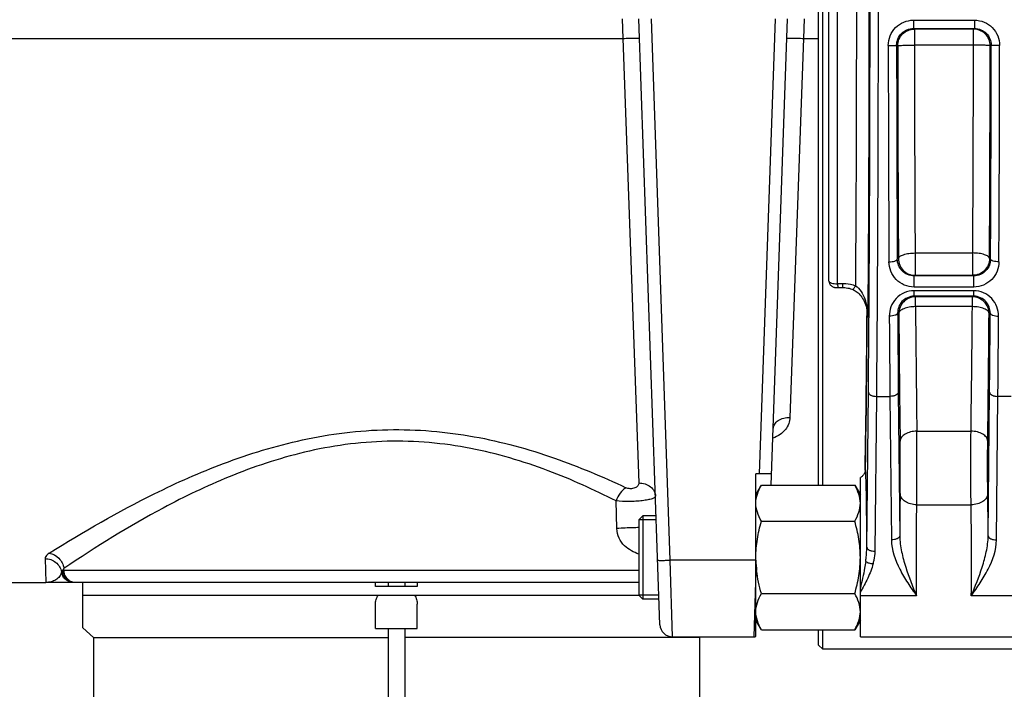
# Model space of a CAD drawing. Header units: millimetres. Extents: x 0 to 1189, y 0 to 841.
# Tile 43 of 68: x 622 to 716, y 387 to 451. Entities that reach past the tile are written whole.
import ezdxf

# ---------------------------------------------------------------- set-up
doc = ezdxf.new("R2010")
doc.units = ezdxf.units.MM
doc.header["$LTSCALE"] = 65.395
doc.layers.get('0').update_dxf_attribs({"linetype": 'CONTINUOUS'})
doc.layers.add('3_ALL_AXES', color=7, linetype='CONTINUOUS')
doc.layers.add('6_SURFACES_EXT', color=7, linetype='CONTINUOUS')
doc.styles.get("Standard").update_dxf_attribs({"font": 'arial.ttf'})
doc.dimstyles.new('DIMSTYLE_4', dxfattribs={"dimtxt": 3, "dimasz": 3, "dimexe": 2, "dimexo": 1.5, "dimgap": 0.75, "dimtad": 1, "dimdec": 1, "dimlfac": 2.5, "dimdsep": 46, "dimtxsty": 'Standard', "dimblk": '_FILLED', "dimblk1": '_FILLED', "dimblk2": '_FILLED', "dimcen": 0.09, "dimadec": 1, "dimazin": 2, "dimtp": 0.8, "dimtm": 0.8, "dimtfac": 1, "dimtdec": 1, "dimtofl": 0, "dimtmove": 0, "dimatfit": 3, "dimldrblk": '_FILLED', "dimfxl": 0, "dimtolj": 1, "dimarcsym": 0})

# ---------------------------------------------------------------- blocks, each defined once
blk = doc.blocks.new('_FILLED')
at = {"color": 0, "linetype": 'ByBlock'}
blk.add_solid([(0, 0), (-1, 0.25), (-1, -0.25)], dxfattribs=at)
blk = doc.blocks.new('*D10')
at = {"color": 2, "linetype": 'Continuous'}
for p, q in [((704.574, 569.679), (376.741, 569.679)), ((378.741, 569.679), (378.741, 483.679)), ((378.741, 397.679), (378.741, 483.679)), ((501.79, 397.679), (376.741, 397.679))]:
    blk.add_line(p, q, dxfattribs=at)
at = {"color": 2, "linetype": 'Continuous', "xscale": 3, "yscale": 3, "zscale": 3}
for p, rotation in [((378.741, 569.679), 90), ((378.741, 397.679), 270)]:
    blk.add_blockref('_FILLED', p, dxfattribs=dict(at, rotation=rotation))
at = {"color": 2, "linetype": 'Continuous', "insert": (374.991, 483.679), "char_height": 3, "width": 6.99257, "attachment_point": 2, "rotation": 90, "line_spacing_factor": 0.9}
blk.add_mtext('430', dxfattribs=at)
blk = doc.blocks.new('*D11')
at = {"color": 2, "linetype": 'Continuous'}
for p, q in [((704.574, 569.679), (365.421, 569.679)), ((367.421, 569.679), (367.421, 450.479)), ((367.421, 331.279), (367.421, 450.479)), ((474.874, 331.279), (365.421, 331.279))]:
    blk.add_line(p, q, dxfattribs=at)
at = {"color": 2, "linetype": 'Continuous', "xscale": 3, "yscale": 3, "zscale": 3}
for p, rotation in [((367.421, 569.679), 90), ((367.421, 331.279), 270)]:
    blk.add_blockref('_FILLED', p, dxfattribs=dict(at, rotation=rotation))
at = {"color": 2, "linetype": 'Continuous', "insert": (363.671, 450.479), "char_height": 3, "width": 6.99257, "attachment_point": 2, "rotation": 90, "line_spacing_factor": 0.9}
blk.add_mtext('596', dxfattribs=at)
blk = doc.blocks.new('*D13')
at = {"color": 2, "linetype": 'Continuous'}
for p, q in [((524.674, 420.562), (524.674, 591.679)), ((757.874, 524.064), (757.874, 591.679)), ((524.674, 589.679), (641.274, 589.679)), ((757.874, 589.679), (641.274, 589.679))]:
    blk.add_line(p, q, dxfattribs=at)
at = {"color": 2, "linetype": 'Continuous', "xscale": 3, "yscale": 3, "zscale": 3, "rotation": 180}
blk.add_blockref('_FILLED', (524.674, 589.679), dxfattribs=at)
at = {"color": 2, "linetype": 'Continuous', "xscale": 3, "yscale": 3, "zscale": 3}
blk.add_blockref('_FILLED', (757.874, 589.679), dxfattribs=at)
at = {"color": 2, "linetype": 'Continuous', "insert": (641.274, 593.429), "char_height": 3, "width": 6.99257, "attachment_point": 2, "line_spacing_factor": 0.9}
blk.add_mtext('583', dxfattribs=at)

msp = doc.modelspace()

# ---------------------------------------------------------------- linework, layer by layer
at = {"color": 7, "linetype": 'Continuous'}
for p, q in [((699.074, 406.607), (699.074, 511.679)), ((698.674, 406.607), (698.674, 511.279)), ((699.674, 426.157), (699.674, 477.043)), ((683.5, 393.237), (681.474, 451.279)), ((694.154, 406.607), (695.714, 451.279)), ((703.136, 408.029), (703.132, 407.971)), ((703.136, 408.055), (703.136, 408.029)), ((694.191, 407.679), (692.674, 407.679)), ((692.674, 392.093), (692.674, 407.679)), ((703.125, 407.906), (703.124, 407.903)), ((703.132, 407.971), (703.125, 407.906)), ((692.674, 405.679), (693.209, 406.607)), ((693.209, 406.607), (702.138, 406.607)), ((702.138, 406.607), (702.674, 405.679)), ((681.474, 403.279), (681.874, 403.679)), ((681.874, 403.679), (681.874, 395.679)), ((681.474, 403.279), (681.474, 396.079)), ((693.209, 403.143), (702.138, 403.143)), ((681.474, 397.279), (624.728, 397.279)), ((628.274, 392.932), (628.274, 397.279)), ((656.274, 396.879), (656.274, 397.279)), ((660.274, 396.879), (656.274, 396.879)), ((657.474, 397.279), (657.474, 396.879)), ((659.074, 397.279), (659.074, 396.879)), ((660.274, 397.279), (660.274, 396.879)), ((628.274, 396.079), (681.474, 396.079)), ((681.474, 396.079), (681.874, 395.679)), ((693.209, 396.215), (702.138, 396.215)), ((656.274, 392.879), (656.274, 395.188)), ((660.274, 392.879), (660.274, 395.188)), ((693.209, 392.751), (692.674, 393.679)), ((702.674, 393.679), (702.138, 392.751)), ((656.274, 392.879), (660.274, 392.879)), ((657.474, 392.879), (657.474, 378.879)), ((659.074, 392.879), (659.074, 378.879)), ((684.7, 392.079), (692.487, 392.079)), ((693.209, 392.751), (702.138, 392.751)), ((698.674, 391.279), (698.674, 392.751)), ((699.074, 390.879), (699.074, 392.751)), ((698.674, 391.279), (699.074, 390.879)), ((726.061, 390.879), (699.074, 390.879))]:
    msp.add_line(p, q, dxfattribs=at)
at = {"color": 9, "linetype": 'Continuous'}
for p, q in [((700.474, 425.898), (700.474, 477.366)), ((679.875, 451.279), (679.94, 449.394)), ((684.484, 399.414), (682.673, 451.279)), ((694.514, 451.279), (692.992, 407.679)), ((697.313, 451.279), (697.247, 449.394)), ((707.746, 451.141), (713.601, 451.141)), ((707.746, 451.141), (707.746, 450.342)), ((713.601, 451.141), (713.601, 450.342)), ((707.746, 450.342), (713.601, 450.342)), ((707.746, 450.342), (707.849, 450.291)), ((713.498, 450.291), (707.849, 450.291)), ((707.849, 450.291), (707.849, 448.752)), ((713.498, 450.291), (713.601, 450.342)), ((713.498, 448.752), (713.498, 450.291)), ((605.007, 449.394), (679.94, 449.394)), ((679.94, 449.394), (681.471, 406.811)), ((697.247, 449.394), (695.942, 413.097)), ((697.247, 449.394), (698.674, 449.394)), ((706.147, 448.742), (706.249, 448.691)), ((713.498, 448.752), (707.849, 448.752)), ((715.098, 448.691), (715.2, 448.742)), ((707.918, 428.842), (713.429, 428.842)), ((707.918, 428.842), (707.918, 426.701)), ((713.429, 426.701), (713.429, 428.842)), ((706.318, 428.301), (706.211, 428.247)), ((715.137, 428.247), (715.029, 428.301)), ((707.918, 426.701), (707.825, 426.655)), ((713.522, 426.655), (707.825, 426.655)), ((707.825, 425.579), (707.825, 426.655)), ((707.918, 426.701), (713.429, 426.701)), ((713.522, 426.655), (713.429, 426.701)), ((713.522, 425.579), (713.522, 426.655)), ((713.522, 425.579), (707.825, 425.579)), ((713.52, 425.222), (707.827, 425.222)), ((707.827, 424.702), (707.827, 425.222)), ((713.52, 424.702), (713.52, 425.222)), ((713.52, 424.702), (707.827, 424.702)), ((707.955, 424.638), (707.827, 424.702)), ((713.392, 424.638), (707.955, 424.638)), ((707.955, 423.703), (707.955, 424.638)), ((713.392, 424.638), (713.52, 424.702)), ((713.392, 423.703), (713.392, 424.638)), ((706.355, 423.038), (706.244, 423.094)), ((713.392, 423.703), (707.955, 423.703)), ((714.992, 423.038), (715.103, 423.094)), ((703.381, 422.665), (703.371, 422.906)), ((703.378, 422.804), (703.381, 422.665)), ((703.382, 422.804), (703.381, 422.665)), ((703.296, 400.653), (703.439, 415.494)), ((704.096, 400.265), (704.239, 415.106)), ((704.239, 415.106), (705.508, 415.106)), ((705.508, 415.106), (705.641, 401.36)), ((706.308, 415.494), (706.441, 401.748)), ((714.906, 401.748), (715.039, 415.494)), ((715.706, 401.36), (715.839, 415.106)), ((717.108, 415.106), (715.839, 415.106)), ((708.081, 411.774), (713.266, 411.774)), ((703.136, 408.042), (703.136, 408.055)), ((703.137, 408.055), (703.136, 408.042)), ((679.381, 402.437), (679.298, 405.086)), ((708.077, 404.725), (713.27, 404.725)), ((624.646, 399.565), (624.728, 397.279)), ((626.468, 398.437), (626.461, 398.629)), ((692.674, 399.414), (684.484, 399.414)), ((684.7, 392.079), (684.484, 399.414)), ((681.474, 398.437), (626.468, 398.437)), ((692.674, 398.409), (692.487, 392.079))]:
    msp.add_line(p, q, dxfattribs=at)
at = {"color": 2, "linetype": 'Continuous'}
for p, q in [((683.15, 403.279), (681.474, 403.279)), ((683.401, 396.079), (681.474, 396.079))]:
    msp.add_line(p, q, dxfattribs=at)
at = {"color": 7, "linetype": 'Continuous'}
for points in [[(699.674, 426.157), (699.677, 426.093), (699.689, 426.027), (699.707, 425.964), (699.731, 425.907), (699.76, 425.854), (699.793, 425.805), (699.829, 425.761), (699.869, 425.721), (699.912, 425.686), (699.957, 425.654), (700.004, 425.626), (700.053, 425.602), (700.105, 425.581), (700.159, 425.563), (700.216, 425.548), (700.276, 425.537), (700.339, 425.529), (700.405, 425.524), (700.474, 425.524), (700.505, 425.525)], [(700.505, 425.525), (700.536, 425.526), (700.625, 425.529), (700.72, 425.53), (700.819, 425.53), (700.922, 425.53), (700.959, 425.53)], [(700.959, 425.53), (701.041, 425.53), (701.183, 425.523), (701.325, 425.509), (701.465, 425.487), (701.604, 425.458), (701.74, 425.421), (701.873, 425.377), (701.953, 425.346)], [(701.953, 425.346), (701.999, 425.327), (702.096, 425.28), (702.19, 425.225), (702.283, 425.163), (702.375, 425.094), (702.465, 425.016), (702.554, 424.93), (702.641, 424.834), (702.727, 424.729), (702.811, 424.614), (702.893, 424.489), (702.97, 424.354), (703.042, 424.211), (703.11, 424.059), (703.17, 423.9), (703.225, 423.734), (703.271, 423.562), (703.31, 423.384), (703.341, 423.202), (703.364, 423.016), (703.377, 422.826), (703.378, 422.804)], [(703.318, 423.342), (703.309, 422.376), (703.294, 420.652), (703.277, 418.956), (703.259, 417.291), (703.241, 415.657), (703.221, 414.056), (703.201, 412.489), (703.18, 410.959), (703.158, 409.465), (703.136, 408.055)], [(703.124, 407.904), (703.124, 407.902), (703.124, 407.899), (703.123, 407.893), (703.121, 407.885), (703.118, 407.873), (703.115, 407.858), (703.109, 407.839), (703.102, 407.816), (703.092, 407.788), (703.079, 407.755), (703.062, 407.719), (703.042, 407.681), (703.018, 407.641), (702.99, 407.601), (702.958, 407.56), (702.922, 407.521), (702.882, 407.483), (702.839, 407.446), (702.79, 407.411), (702.737, 407.379), (702.674, 407.347)]]:
    msp.add_lwpolyline(points, dxfattribs=at)
for centre, radius, start, end in [((524.674, 397.679), 130.8, 73.06509, 349.87209), ((524.674, 397.679), 122.8, 71.3004, 349.20448), ((703.459, 399.696), 10.786, 181.49918, 186.81421), ((684.7, 393.279), 1.2, 182, 270), ((692.487, 393.279), 1.2, 270, 278.92337)]:
    msp.add_arc(centre, radius, start, end, dxfattribs=at)
at = {"color": 9, "linetype": 'Continuous'}
for centre, radius, start, end in [((4750.66, 450.77), 4045.313, 180.029113, 180.322544), ((4665.156, 450.776), 3959.01, 180.029428, 180.32604), ((4419.591, 451.054), 3713.343, 180.036459, 180.351079), ((4248.501, 451.06), 3540.653, 180.037338, 180.359539), ((-2722.882, 450.698), 3436.381, 359.635572, 359.967551), ((-2888.885, 450.684), 3603.983, 359.644147, 359.968314), ((-3345.192, 451.09), 4060.393, 359.677663, 359.966869), ((-3432.906, 451.088), 4148.906, 359.681119, 359.967224), ((-1457.269, 441.31), 2160.661, 359.118104, 359.523416), ((3836.641, 445.624), 3130.478, 180.41237, 180.551476), ((2999.825, 441.893), 2291.942, 180.454744, 180.752953), ((-1578.476, 441.893), 2291.941, 359.247047, 359.545256), ((-2330.182, 444.909), 3045.364, 359.44658, 359.589574), ((697.215, 422.665), 6.167, 1.29844, 1.93316), ((697.165, 422.664), 6.216, 0.01675, 1.29759), ((3904.094, 445.563), 3198.731, 180.407948, 180.545563), ((3110.003, 441.667), 2403.72, 180.444045, 180.735239), ((-1688.655, 441.667), 2403.719, 359.264761, 359.555955), ((-2395.782, 444.84), 3111.763, 359.452514, 359.593975), ((1091.744, 400.297), 385.306, 179.18355, 179.78418), ((329.603, 400.297), 385.306, 0.21582, 0.81645), ((688.403, 401.313), 14.921, 352.26089, 353.71211), ((698.323, 400.744), 5.816, 343.46997, 346.82855), ((626.186, 423.25), 24.815, 270.33227, 270.65188)]:
    msp.add_arc(centre, radius, start, end, dxfattribs=at)
for points, knots in [([(703.439, 415.494), (703.506, 422.404), (703.594, 436.676), (703.614, 458.099), (703.527, 478.909), (703.393, 492.358), (703.301, 498.655)], [0, 0, 0, 0, 0.249293, 0.514842, 0.7728, 1, 1, 1, 1]), ([(704.239, 415.106), (704.306, 422.091), (704.394, 436.518), (704.414, 458.173), (704.327, 479.208), (704.192, 492.803), (704.1, 499.169)], [0, 0, 0, 0, 0.249293, 0.514842, 0.7728, 1, 1, 1, 1]), ([(703.16, 498.325), (703.253, 492.821), (703.391, 480.895), (703.494, 462.21), (703.499, 442.54), (703.435, 429.292), (703.382, 422.803)], [0, 0, 0, 0, 0.218685, 0.473749, 0.742242, 1, 1, 1, 1]), ([(701.96, 497.49), (702.049, 492.278), (702.185, 480.994), (702.289, 463.292), (702.302, 444.577), (702.247, 431.934), (702.201, 425.71)], [0, 0, 0, 0, 0.217867, 0.471606, 0.739849, 1, 1, 1, 1]), ([(705.347, 448.715), (705.347, 449.029), (705.47, 449.663), (706, 450.469), (706.798, 451.013), (707.433, 451.141), (707.746, 451.141)], [0, 0, 0, 0, 0.249979, 0.500004, 0.750016, 1, 1, 1, 1]), ([(713.601, 451.141), (713.915, 451.141), (714.549, 451.013), (715.347, 450.469), (715.877, 449.663), (716, 449.029), (716, 448.715)], [0, 0, 0, 0, 0.249984, 0.499996, 0.750021, 1, 1, 1, 1]), ([(706.147, 448.742), (706.147, 448.95), (706.23, 449.371), (706.585, 449.903), (707.117, 450.259), (707.538, 450.342), (707.746, 450.342)], [0, 0, 0, 0, 0.249833, 0.499857, 0.749931, 1, 1, 1, 1]), ([(706.249, 448.691), (706.249, 448.899), (706.332, 449.32), (706.688, 449.852), (707.22, 450.208), (707.641, 450.291), (707.849, 450.291)], [0, 0, 0, 0, 0.250007, 0.500019, 0.75002, 1, 1, 1, 1]), ([(715.098, 448.691), (715.098, 448.899), (715.015, 449.32), (714.659, 449.852), (714.127, 450.208), (713.706, 450.291), (713.498, 450.291)], [0, 0, 0, 0, 0.250007, 0.500019, 0.75002, 1, 1, 1, 1]), ([(713.601, 450.342), (713.809, 450.342), (714.23, 450.259), (714.762, 449.903), (715.118, 449.371), (715.2, 448.95), (715.2, 448.742)], [0, 0, 0, 0, 0.250069, 0.500143, 0.750167, 1, 1, 1, 1]), ([(679.94, 449.394), (680.044, 449.398), (680.248, 449.404), (680.544, 449.412), (680.817, 449.416), (681.056, 449.418), (681.23, 449.417), (681.345, 449.414), (681.413, 449.412), (681.465, 449.409), (681.505, 449.405), (681.525, 449.401), (681.539, 449.397), (681.539, 449.394)], [0, 0, 0, 0, 0.194717, 0.381911, 0.554435, 0.705671, 0.829836, 0.880245, 0.922209, 0.955342, 0.979354, 0.994108, 1, 1, 1, 1]), ([(695.648, 449.394), (695.648, 449.397), (695.662, 449.401), (695.682, 449.405), (695.723, 449.409), (695.775, 449.412), (695.842, 449.414), (695.957, 449.417), (696.131, 449.418), (696.37, 449.416), (696.643, 449.412), (696.939, 449.404), (697.143, 449.398), (697.247, 449.394)], [0, 0, 0, 0, 0.005892, 0.020646, 0.044658, 0.077791, 0.119755, 0.170164, 0.294329, 0.445565, 0.618089, 0.805283, 1, 1, 1, 1]), ([(705.347, 448.715), (705.448, 448.715), (705.595, 448.716), (705.782, 448.719), (705.901, 448.723), (705.999, 448.727), (706.066, 448.73), (706.107, 448.734), (706.127, 448.736), (706.139, 448.739), (706.146, 448.741), (706.147, 448.742)], [0, 0, 0, 0, 0.377998, 0.549196, 0.699786, 0.824127, 0.917579, 0.951597, 0.97673, 0.992796, 1, 1, 1, 1]), ([(706.249, 448.691), (706.251, 448.695), (706.265, 448.698), (706.289, 448.705), (706.329, 448.71), (706.41, 448.718), (706.545, 448.726), (706.741, 448.735), (706.98, 448.742), (707.353, 448.75), (707.647, 448.753), (707.849, 448.752)], [0, 0, 0, 0, 0.007279, 0.023469, 0.048636, 0.082672, 0.176134, 0.300452, 0.450998, 0.622143, 1, 1, 1, 1]), ([(715.098, 448.691), (715.096, 448.695), (715.082, 448.698), (715.059, 448.705), (715.018, 448.71), (714.937, 448.718), (714.802, 448.726), (714.606, 448.735), (714.368, 448.742), (713.994, 448.75), (713.7, 448.753), (713.498, 448.752)], [0, 0, 0, 0, 0.007279, 0.023469, 0.048636, 0.082672, 0.176134, 0.300452, 0.450998, 0.622143, 1, 1, 1, 1]), ([(716, 448.715), (715.899, 448.715), (715.752, 448.716), (715.566, 448.719), (715.446, 448.723), (715.348, 448.727), (715.281, 448.73), (715.24, 448.734), (715.22, 448.736), (715.208, 448.739), (715.201, 448.741), (715.2, 448.742)], [0, 0, 0, 0, 0.377997, 0.549196, 0.699785, 0.824126, 0.917578, 0.951597, 0.976729, 0.992796, 1, 1, 1, 1]), ([(706.318, 428.301), (706.322, 428.382), (706.426, 428.505), (706.606, 428.608), (706.893, 428.723), (707.336, 428.815), (707.715, 428.838), (707.918, 428.842)], [0, 0, 0, 0, 0.136854, 0.23619, 0.357748, 0.656647, 1, 1, 1, 1]), ([(715.029, 428.301), (715.025, 428.382), (714.921, 428.505), (714.742, 428.608), (714.454, 428.723), (714.011, 428.815), (713.632, 428.838), (713.429, 428.842)], [0, 0, 0, 0, 0.136854, 0.23619, 0.357748, 0.656647, 1, 1, 1, 1]), ([(705.411, 427.998), (705.512, 427.998), (705.701, 428.01), (705.922, 428.052), (706.066, 428.105), (706.155, 428.152), (706.209, 428.209), (706.211, 428.247)], [0, 0, 0, 0, 0.347359, 0.648767, 0.770492, 0.868969, 1, 1, 1, 1]), ([(707.825, 425.579), (707.503, 425.579), (706.858, 425.712), (706.058, 426.266), (705.535, 427.067), (705.412, 427.69), (705.411, 427.998)], [0, 0, 0, 0, 0.256234, 0.508199, 0.755306, 1, 1, 1, 1]), ([(707.825, 426.655), (707.606, 426.655), (707.17, 426.745), (706.637, 427.116), (706.293, 427.642), (706.212, 428.048), (706.211, 428.247)], [0, 0, 0, 0, 0.26344, 0.517153, 0.760862, 1, 1, 1, 1]), ([(706.318, 428.301), (706.318, 428.093), (706.401, 427.672), (706.757, 427.14), (707.289, 426.784), (707.71, 426.701), (707.918, 426.701)], [0, 0, 0, 0, 0.250027, 0.500059, 0.750061, 1, 1, 1, 1]), ([(715.029, 428.301), (715.029, 428.093), (714.946, 427.672), (714.59, 427.14), (714.058, 426.784), (713.637, 426.701), (713.429, 426.701)], [0, 0, 0, 0, 0.250027, 0.500059, 0.750061, 1, 1, 1, 1]), ([(715.137, 428.247), (715.135, 428.048), (715.054, 427.642), (714.711, 427.116), (714.177, 426.745), (713.741, 426.655), (713.522, 426.655)], [0, 0, 0, 0, 0.239138, 0.482847, 0.73656, 1, 1, 1, 1]), ([(715.937, 427.998), (715.935, 427.69), (715.812, 427.067), (715.289, 426.266), (714.489, 425.712), (713.844, 425.579), (713.522, 425.579)], [0, 0, 0, 0, 0.244694, 0.491801, 0.743766, 1, 1, 1, 1]), ([(715.937, 427.998), (715.835, 427.998), (715.646, 428.01), (715.425, 428.052), (715.281, 428.105), (715.192, 428.152), (715.139, 428.209), (715.137, 428.247)], [0, 0, 0, 0, 0.347358, 0.648767, 0.770492, 0.868969, 1, 1, 1, 1]), ([(699.674, 426.157), (699.674, 426.116), (699.723, 426.051), (699.813, 425.999), (699.957, 425.942), (700.18, 425.901), (700.372, 425.894), (700.474, 425.898)], [0, 0, 0, 0, 0.137582, 0.236196, 0.357014, 0.655317, 1, 1, 1, 1]), ([(700.953, 425.917), (701.059, 425.921), (701.483, 425.914), (701.905, 425.823), (702.201, 425.71)], [0, 0, 0, 0, 0.251439, 1, 1, 1, 1]), ([(700.953, 425.917), (700.955, 425.865), (700.957, 425.79), (700.96, 425.696), (700.961, 425.64), (700.961, 425.596), (700.963, 425.56), (700.959, 425.545), (700.962, 425.531), (700.959, 425.53)], [0, 0, 0, 0, 0.407444, 0.579926, 0.726488, 0.843918, 0.929693, 0.982002, 1, 1, 1, 1]), ([(700.474, 425.898), (700.483, 425.848), (700.498, 425.758), (700.513, 425.644), (700.516, 425.57), (700.514, 425.536), (700.509, 425.525), (700.505, 425.525)], [0, 0, 0, 0, 0.403633, 0.719637, 0.921269, 0.974715, 1, 1, 1, 1]), ([(702.201, 425.71), (702.178, 425.656), (702.134, 425.562), (702.063, 425.443), (702.014, 425.372), (701.967, 425.341), (701.953, 425.346)], [0, 0, 0, 0, 0.387496, 0.695265, 0.899754, 1, 1, 1, 1]), ([(702.201, 425.71), (702.427, 425.577), (702.793, 425.168), (703.124, 424.445), (703.317, 423.668), (703.369, 423.138), (703.378, 422.873)], [0, 0, 0, 0, 0.247433, 0.498061, 0.74899, 1, 1, 1, 1]), ([(707.827, 425.222), (707.503, 425.222), (706.853, 425.086), (706.057, 424.52), (705.553, 423.711), (705.442, 423.091), (705.444, 422.788)], [0, 0, 0, 0, 0.258468, 0.511858, 0.758439, 1, 1, 1, 1]), ([(715.903, 422.788), (715.905, 423.091), (715.795, 423.711), (715.29, 424.52), (714.494, 425.086), (713.844, 425.222), (713.52, 425.222)], [0, 0, 0, 0, 0.241561, 0.488141, 0.741532, 1, 1, 1, 1]), ([(707.827, 424.702), (707.604, 424.702), (707.162, 424.607), (706.633, 424.22), (706.31, 423.687), (706.242, 423.287), (706.244, 423.094)], [0, 0, 0, 0, 0.268297, 0.525021, 0.767368, 1, 1, 1, 1]), ([(707.955, 424.638), (707.747, 424.638), (707.326, 424.555), (706.795, 424.199), (706.439, 423.667), (706.355, 423.246), (706.355, 423.038)], [0, 0, 0, 0, 0.24998, 0.499981, 0.749993, 1, 1, 1, 1]), ([(714.992, 423.038), (714.992, 423.246), (714.908, 423.667), (714.552, 424.199), (714.021, 424.555), (713.6, 424.638), (713.392, 424.638)], [0, 0, 0, 0, 0.250007, 0.500019, 0.75002, 1, 1, 1, 1]), ([(715.103, 423.094), (715.105, 423.287), (715.037, 423.687), (714.715, 424.22), (714.185, 424.607), (713.743, 424.702), (713.52, 424.702)], [0, 0, 0, 0, 0.232632, 0.474978, 0.731703, 1, 1, 1, 1]), ([(706.244, 423.094), (706.242, 423.05), (706.193, 422.981), (706.101, 422.921), (705.958, 422.856), (705.736, 422.804), (705.545, 422.789), (705.444, 422.788)], [0, 0, 0, 0, 0.146639, 0.24757, 0.368919, 0.663568, 1, 1, 1, 1]), ([(707.955, 423.703), (707.752, 423.702), (707.37, 423.669), (706.925, 423.554), (706.641, 423.415), (706.487, 423.303), (706.385, 423.178), (706.357, 423.082), (706.355, 423.038)], [0, 0, 0, 0, 0.330188, 0.620824, 0.741735, 0.84366, 0.927811, 1, 1, 1, 1]), ([(714.992, 423.038), (714.99, 423.082), (714.962, 423.178), (714.86, 423.303), (714.707, 423.415), (714.422, 423.554), (713.977, 423.669), (713.595, 423.702), (713.392, 423.703)], [0, 0, 0, 0, 0.072189, 0.15634, 0.258265, 0.379176, 0.669812, 1, 1, 1, 1]), ([(715.103, 423.094), (715.105, 423.05), (715.154, 422.981), (715.246, 422.921), (715.389, 422.856), (715.612, 422.804), (715.802, 422.789), (715.903, 422.788)], [0, 0, 0, 0, 0.146639, 0.24757, 0.368919, 0.663568, 1, 1, 1, 1]), ([(703.439, 415.494), (703.441, 415.44), (703.505, 415.319), (703.651, 415.229), (703.802, 415.169), (703.988, 415.121), (704.138, 415.107), (704.239, 415.106)], [0, 0, 0, 0, 0.168645, 0.393944, 0.53051, 0.679685, 1, 1, 1, 1]), ([(706.308, 415.494), (706.306, 415.44), (706.243, 415.319), (706.096, 415.229), (705.946, 415.169), (705.759, 415.121), (705.61, 415.107), (705.508, 415.106)], [0, 0, 0, 0, 0.168661, 0.393963, 0.530527, 0.679697, 1, 1, 1, 1]), ([(715.039, 415.494), (715.041, 415.44), (715.105, 415.319), (715.251, 415.229), (715.402, 415.169), (715.588, 415.121), (715.738, 415.107), (715.839, 415.106)], [0, 0, 0, 0, 0.168661, 0.393963, 0.530527, 0.679697, 1, 1, 1, 1]), ([(695.942, 413.097), (695.934, 412.892), (695.852, 412.472), (695.522, 411.895), (694.997, 411.41), (694.553, 411.185), (694.311, 411.095)], [0, 0, 0, 0, 0.225604, 0.460715, 0.716654, 1, 1, 1, 1]), ([(694.343, 412.022), (694.348, 412.169), (694.453, 412.482), (694.827, 412.835), (695.346, 413.056), (695.739, 413.101), (695.942, 413.097)], [0, 0, 0, 0, 0.209864, 0.444899, 0.711867, 1, 1, 1, 1]), ([(625.05, 400.09), (628.311, 402.137), (633.749, 405.276), (641.88, 408.89), (648.025, 410.781), (653.328, 411.691), (657.463, 411.988), (661.617, 411.856), (666.995, 411.138), (673.28, 409.406), (678.002, 407.416), (680.225, 406.361)], [0, 0, 0, 0, 0.1973, 0.320994, 0.455374, 0.525367, 0.596332, 0.667461, 0.737922, 0.873922, 1, 1, 1, 1]), ([(679.298, 405.086), (677.182, 406.166), (672.671, 408.213), (666.622, 410.009), (661.419, 410.751), (657.391, 410.879), (653.386, 410.555), (648.272, 409.588), (642.387, 407.613), (634.663, 403.895), (629.531, 400.703), (626.461, 398.629)], [0, 0, 0, 0, 0.126058, 0.262295, 0.333004, 0.404417, 0.475629, 0.545777, 0.680117, 0.803457, 1, 1, 1, 1]), ([(708.081, 411.774), (707.877, 411.773), (707.486, 411.726), (706.972, 411.53), (706.597, 411.231), (706.484, 410.95), (706.481, 410.822)], [0, 0, 0, 0, 0.303517, 0.579489, 0.809861, 1, 1, 1, 1]), ([(708.077, 404.725), (708.09, 405.881), (708.098, 408.231), (708.092, 410.581), (708.081, 411.774)], [0, 0, 0, 0, 0.492118, 1, 1, 1, 1]), ([(713.27, 404.725), (713.257, 405.881), (713.249, 408.231), (713.255, 410.581), (713.266, 411.774)], [0, 0, 0, 0, 0.492118, 1, 1, 1, 1]), ([(714.866, 410.822), (714.863, 410.95), (714.75, 411.231), (714.375, 411.53), (713.861, 411.726), (713.47, 411.773), (713.266, 411.774)], [0, 0, 0, 0, 0.190139, 0.420511, 0.696483, 1, 1, 1, 1]), ([(706.477, 405.787), (706.49, 406.613), (706.498, 408.291), (706.492, 409.97), (706.481, 410.822)], [0, 0, 0, 0, 0.492118, 1, 1, 1, 1]), ([(714.87, 405.787), (714.857, 406.613), (714.849, 408.291), (714.855, 409.97), (714.866, 410.822)], [0, 0, 0, 0, 0.492118, 1, 1, 1, 1]), ([(703.167, 408.026), (703.165, 408.038), (703.162, 408.055), (703.156, 408.072), (703.153, 408.079), (703.146, 408.078), (703.141, 408.064), (703.138, 408.052), (703.136, 408.042)], [0, 0, 0, 0, 0.394887, 0.509254, 0.572661, 0.612292, 0.688037, 1, 1, 1, 1]), ([(703.174, 407.966), (703.174, 407.971), (703.171, 407.991), (703.169, 408.011), (703.167, 408.026)], [0, 0, 0, 0, 0.284136, 1, 1, 1, 1]), ([(703.296, 400.653), (703.294, 401.518), (703.286, 403.125), (703.265, 405.032), (703.241, 406.317), (703.222, 407.039), (703.202, 407.569), (703.186, 407.857), (703.174, 407.966)], [0, 0, 0, 0, 0.354728, 0.659135, 0.782367, 0.881852, 0.95502, 1, 1, 1, 1]), ([(680.225, 406.361), (680.013, 406.227), (679.635, 405.831), (679.389, 405.352), (679.298, 405.086)], [0, 0, 0, 0, 0.471103, 1, 1, 1, 1]), ([(681.471, 406.811), (681.473, 406.766), (681.46, 406.671), (681.359, 406.481), (681.08, 406.297), (680.66, 406.234), (680.358, 406.298), (680.225, 406.361)], [0, 0, 0, 0, 0.088588, 0.183155, 0.41383, 0.709782, 1, 1, 1, 1]), ([(681.471, 406.811), (681.674, 406.813), (682.074, 406.755), (682.597, 406.488), (682.966, 406.069), (683.065, 405.719), (683.071, 405.549)], [0, 0, 0, 0, 0.271935, 0.53125, 0.772389, 1, 1, 1, 1]), ([(683.071, 405.549), (683.072, 405.499), (682.998, 405.42), (682.877, 405.355), (682.66, 405.269), (682.301, 405.183), (681.782, 405.103), (681.178, 405.05), (680.34, 405.02), (679.707, 405.041), (679.298, 405.086)], [0, 0, 0, 0, 0.038504, 0.06951, 0.109599, 0.216346, 0.354001, 0.513543, 0.68311, 1, 1, 1, 1]), ([(708.077, 404.725), (707.873, 404.726), (707.478, 404.779), (706.96, 405.001), (706.586, 405.341), (706.48, 405.646), (706.477, 405.787)], [0, 0, 0, 0, 0.293321, 0.563939, 0.797661, 1, 1, 1, 1]), ([(714.87, 405.787), (714.867, 405.646), (714.762, 405.341), (714.388, 405.001), (713.869, 404.779), (713.475, 404.726), (713.27, 404.725)], [0, 0, 0, 0, 0.202339, 0.436061, 0.706679, 1, 1, 1, 1]), ([(708.057, 395.994), (708.039, 397.5), (708.03, 400.41), (708.051, 403.321), (708.077, 404.725)], [0, 0, 0, 0, 0.517555, 1, 1, 1, 1]), ([(713.291, 395.994), (713.308, 397.5), (713.318, 400.41), (713.297, 403.321), (713.27, 404.725)], [0, 0, 0, 0, 0.517555, 1, 1, 1, 1]), ([(681.474, 402.533), (681.294, 402.531), (680.596, 402.515), (679.898, 402.48), (679.381, 402.437)], [0, 0, 0, 0, 0.257539, 1, 1, 1, 1]), ([(681.474, 400.001), (681.229, 400.084), (680.74, 400.299), (680.067, 400.786), (679.527, 401.507), (679.391, 402.121), (679.381, 402.437)], [0, 0, 0, 0, 0.226772, 0.465818, 0.722773, 1, 1, 1, 1]), ([(706.441, 401.748), (706.439, 401.695), (706.376, 401.574), (706.229, 401.483), (706.079, 401.424), (705.892, 401.375), (705.743, 401.361), (705.641, 401.36)], [0, 0, 0, 0, 0.168662, 0.393963, 0.530527, 0.679697, 1, 1, 1, 1]), ([(706.441, 401.748), (706.444, 401.238), (706.587, 400.223), (707.127, 398.294), (707.678, 396.903), (708.057, 395.994)], [0, 0, 0, 0, 0.254506, 0.507891, 1, 1, 1, 1]), ([(713.291, 395.994), (713.669, 396.903), (714.22, 398.294), (714.761, 400.223), (714.904, 401.238), (714.906, 401.748)], [0, 0, 0, 0, 0.492109, 0.745494, 1, 1, 1, 1]), ([(714.906, 401.748), (714.908, 401.695), (714.972, 401.574), (715.118, 401.483), (715.269, 401.424), (715.455, 401.375), (715.605, 401.361), (715.706, 401.36)], [0, 0, 0, 0, 0.168661, 0.393963, 0.530527, 0.679697, 1, 1, 1, 1]), ([(703.296, 400.653), (703.297, 400.6), (703.361, 400.479), (703.507, 400.389), (703.658, 400.329), (703.845, 400.281), (703.994, 400.266), (704.096, 400.265)], [0, 0, 0, 0, 0.168661, 0.393963, 0.530527, 0.679697, 1, 1, 1, 1]), ([(705.641, 401.36), (705.65, 400.385), (706.179, 398.93), (707.196, 397.24), (707.769, 396.409), (708.057, 395.994)], [0, 0, 0, 0, 0.491973, 0.745028, 1, 1, 1, 1]), ([(713.291, 395.994), (713.578, 396.409), (714.151, 397.24), (715.168, 398.93), (715.697, 400.385), (715.706, 401.36)], [0, 0, 0, 0, 0.254972, 0.508027, 1, 1, 1, 1]), ([(625.05, 400.09), (624.988, 400.051), (624.808, 399.926), (624.641, 399.717), (624.646, 399.565)], [0, 0, 0, 0, 0.326255, 1, 1, 1, 1]), ([(624.646, 399.565), (624.833, 399.566), (625.206, 399.504), (625.699, 399.232), (626.065, 398.812), (626.194, 398.465), (626.225, 398.288)], [0, 0, 0, 0, 0.254538, 0.506523, 0.75481, 1, 1, 1, 1]), ([(625.05, 400.09), (625.393, 400.036), (626.059, 399.659), (626.4, 398.985), (626.461, 398.629)], [0, 0, 0, 0, 0.48985, 1, 1, 1, 1]), ([(626.461, 398.629), (626.448, 398.613), (626.399, 398.553), (626.356, 398.487), (626.33, 398.436)], [0, 0, 0, 0, 0.261813, 1, 1, 1, 1]), ([(683.285, 399.414), (683.285, 399.411), (683.296, 399.408), (683.311, 399.406), (683.341, 399.403), (683.4, 399.399), (683.5, 399.397), (683.647, 399.396), (683.827, 399.397), (684.031, 399.401), (684.253, 399.406), (684.406, 399.411), (684.484, 399.414)], [0, 0, 0, 0, 0.005893, 0.020645, 0.04466, 0.077791, 0.170163, 0.294329, 0.445563, 0.618088, 0.805283, 1, 1, 1, 1]), ([(703.188, 399.304), (703.269, 399.228), (703.508, 399.122), (703.758, 399.091), (703.898, 399.089)], [0, 0, 0, 0, 0.442415, 1, 1, 1, 1]), ([(626.225, 398.288), (626.202, 398.132), (626.062, 397.83), (625.69, 397.512), (625.231, 397.32), (624.897, 397.279), (624.728, 397.279)], [0, 0, 0, 0, 0.243494, 0.487929, 0.740275, 1, 1, 1, 1]), ([(626.33, 398.436), (626.314, 398.424), (626.267, 398.387), (626.226, 398.33), (626.225, 398.288)], [0, 0, 0, 0, 0.317806, 1, 1, 1, 1]), ([(627.409, 397.279), (627.268, 397.279), (626.985, 397.329), (626.615, 397.546), (626.342, 397.878), (626.247, 398.149), (626.225, 398.288)], [0, 0, 0, 0, 0.249925, 0.499891, 0.749919, 1, 1, 1, 1]), ([(627.471, 397.279), (627.326, 397.279), (627.029, 397.339), (626.655, 397.597), (626.401, 397.98), (626.335, 398.284), (626.33, 398.436)], [0, 0, 0, 0, 0.244387, 0.492044, 0.744328, 1, 1, 1, 1]), ([(627.526, 397.279), (627.391, 397.279), (627.112, 397.341), (626.765, 397.602), (626.533, 397.986), (626.473, 398.285), (626.468, 398.437)], [0, 0, 0, 0, 0.23571, 0.479892, 0.735767, 1, 1, 1, 1])]:
    msp.add_open_spline(points, degree=3, knots=knots, dxfattribs=at)
for points in [[(700.474, 425.898), (700.631, 425.923), (700.793, 425.912), (700.953, 425.917)], [(703.136, 408.042), (703.135, 407.996), (703.131, 407.951), (703.125, 407.906)], [(703.234, 399.679), (703.27, 400.002), (703.294, 400.328), (703.296, 400.653)], [(703.986, 399.419), (704.05, 399.696), (704.093, 399.981), (704.096, 400.265)]]:
    msp.add_open_spline(points, degree=3, dxfattribs=at)
at = {"color": 7, "linetype": 'Continuous'}
for points, knots in [([(692.674, 404.875), (692.674, 405.171), (692.784, 405.783), (693.053, 406.335), (693.209, 406.607)], [0, 0, 0, 0, 0.485069, 1, 1, 1, 1]), ([(702.674, 404.875), (702.674, 405.171), (702.563, 405.783), (702.295, 406.335), (702.138, 406.607)], [0, 0, 0, 0, 0.485069, 1, 1, 1, 1]), ([(693.209, 403.143), (693.053, 403.415), (692.784, 403.967), (692.674, 404.579), (692.674, 404.875)], [0, 0, 0, 0, 0.514923, 1, 1, 1, 1]), ([(702.138, 403.143), (702.295, 403.415), (702.563, 403.967), (702.674, 404.579), (702.674, 404.875)], [0, 0, 0, 0, 0.514923, 1, 1, 1, 1]), ([(692.674, 399.679), (692.674, 400.264), (692.776, 401.437), (693.047, 402.58), (693.209, 403.143)], [0, 0, 0, 0, 0.499896, 1, 1, 1, 1]), ([(702.674, 399.679), (702.674, 400.264), (702.571, 401.437), (702.3, 402.58), (702.138, 403.143)], [0, 0, 0, 0, 0.499896, 1, 1, 1, 1]), ([(702.138, 396.215), (702.3, 396.778), (702.571, 397.92), (702.674, 399.093), (702.674, 399.679)], [0, 0, 0, 0, 0.500096, 1, 1, 1, 1]), ([(656.274, 395.188), (656.274, 395.342), (656.317, 395.656), (656.449, 395.945), (656.535, 396.079)], [0, 0, 0, 0, 0.49101, 1, 1, 1, 1]), ([(660.012, 396.079), (660.098, 395.945), (660.23, 395.656), (660.274, 395.342), (660.274, 395.188)], [0, 0, 0, 0, 0.508977, 1, 1, 1, 1]), ([(692.674, 394.483), (692.674, 394.778), (692.784, 395.39), (693.053, 395.943), (693.209, 396.215)], [0, 0, 0, 0, 0.485069, 1, 1, 1, 1]), ([(702.674, 394.483), (702.674, 394.778), (702.563, 395.39), (702.295, 395.943), (702.138, 396.215)], [0, 0, 0, 0, 0.485069, 1, 1, 1, 1]), ([(693.209, 392.751), (693.053, 393.023), (692.784, 393.575), (692.674, 394.187), (692.674, 394.483)], [0, 0, 0, 0, 0.514923, 1, 1, 1, 1]), ([(702.138, 392.751), (702.295, 393.023), (702.563, 393.575), (702.674, 394.187), (702.674, 394.483)], [0, 0, 0, 0, 0.514923, 1, 1, 1, 1])]:
    msp.add_open_spline(points, degree=3, knots=knots, dxfattribs=at)
msp.add_open_spline([(693.209, 396.215), (693.002, 396.935), (692.838, 397.672), (692.749, 398.416)], degree=3, dxfattribs=at)
at = {"layer": '3_ALL_AXES', "color": 7, "linetype": 'Continuous'}
for p, q in [((702.674, 392.079), (702.674, 407.347)), ((683.136, 403.679), (681.874, 403.679)), ((683.415, 395.679), (681.874, 395.679)), ((628.274, 392.932), (629.274, 392.015)), ((629.274, 392.015), (657.474, 392.015)), ((629.274, 392.015), (629.274, 378.079)), ((687.274, 392.015), (659.074, 392.015)), ((687.343, 392.079), (687.274, 392.015)), ((687.274, 392.015), (687.274, 378.079)), ((702.674, 392.079), (718.674, 392.079))]:
    msp.add_line(p, q, dxfattribs=at)
at = {"layer": '3_ALL_AXES', "color": 9, "linetype": 'Continuous'}
for p, q in [((708.057, 395.994), (702.674, 395.994)), ((718.674, 395.994), (713.291, 395.994))]:
    msp.add_line(p, q, dxfattribs=at)
for points, knots in [([(703.188, 399.304), (703.158, 399.086), (703.018, 398.233), (702.827, 397.39), (702.674, 396.764)], [0, 0, 0, 0, 0.255011, 1, 1, 1, 1]), ([(703.898, 399.089), (703.775, 398.606), (703.399, 397.666), (702.92, 396.783), (702.674, 396.341)], [0, 0, 0, 0, 0.496929, 1, 1, 1, 1])]:
    msp.add_open_spline(points, degree=3, knots=knots, dxfattribs=at)
at = {"layer": '6_SURFACES_EXT', "color": 7, "linetype": 'Continuous'}
msp.add_line((599.205, 397.279), (624.728, 397.279), dxfattribs=at)

# ---------------------------------------------------------------- dimensions: what is measured, and where the dimension line sits
at = {"color": 2, "linetype": 'Continuous'}
dim = msp.add_linear_dim(base=(757.874, 589.679), p1=(524.674, 419.062), p2=(757.874, 522.564), dimstyle='DIMSTYLE_4', dxfattribs=at)
dim.commit()
dim.dimension.update_dxf_attribs({"geometry": '*D13', "text_midpoint": (641.263, 589.679), "dimtype": 160})
for base, p1, p2, angle, picture, middle in [((367.421, 331.279), (706.074, 569.679), (476.374, 331.279), 270, '*D11', (367.421, 450.468)), ((378.741, 569.679), (503.29, 397.679), (706.074, 569.679), 90, '*D10', (378.741, 483.601))]:
    dim = msp.add_linear_dim(base=base, p1=p1, p2=p2, angle=angle, dimstyle='DIMSTYLE_4', dxfattribs=at)
    dim.commit()
    dim.dimension.update_dxf_attribs({"geometry": picture, "text_midpoint": middle, "dimtype": 160})

doc.saveas('drawing.dxf')
